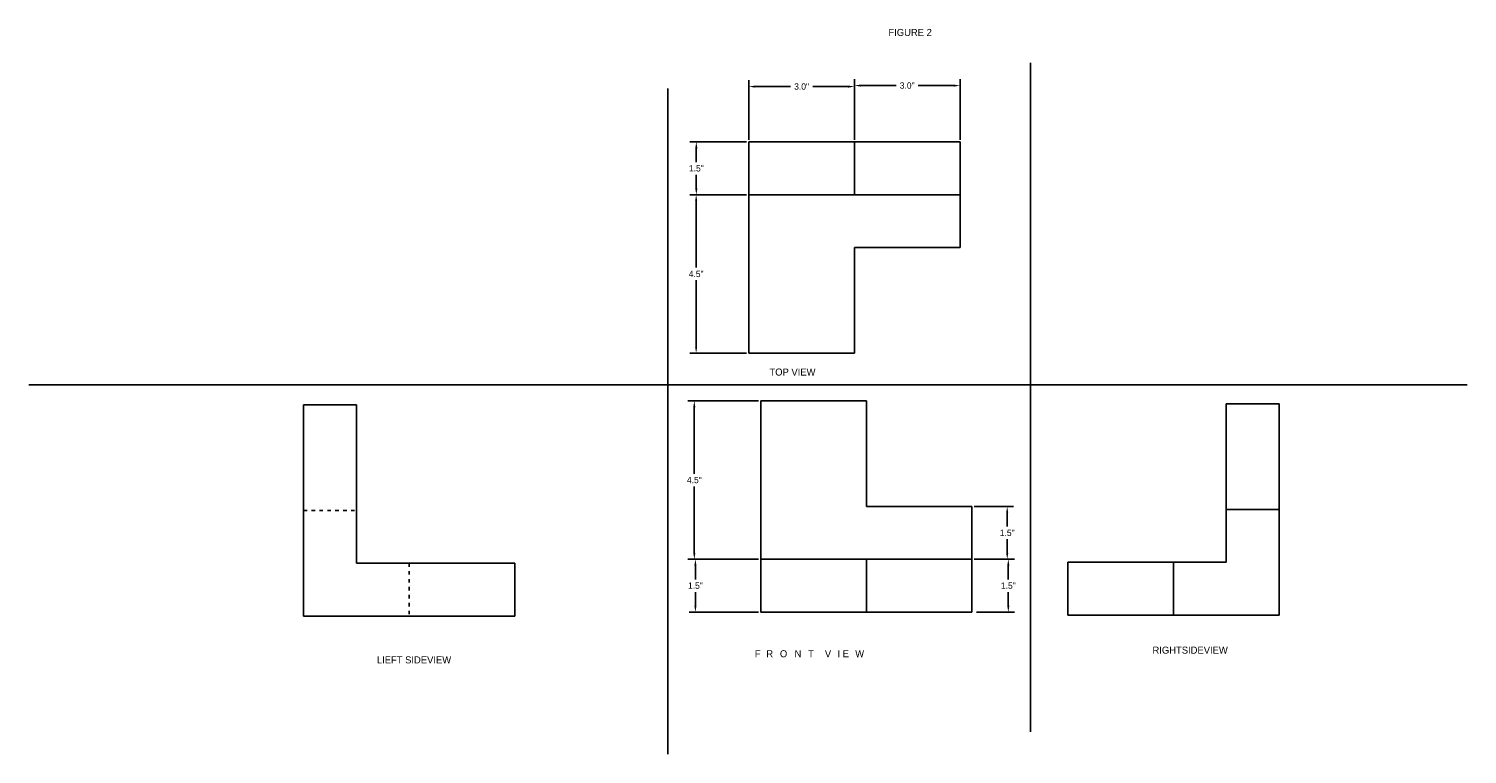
# Model space of a CAD drawing. Header units: inches. Extents: x -7.6 to 46.9, y -32.2 to 38.1.
# Tile 1 of 5: x -3.4 to 37.5, y -32.2 to -11.6. Entities that reach past the tile are written whole.
import ezdxf

# ---------------------------------------------------------------- set-up
doc = ezdxf.new("R2010")
doc.units = ezdxf.units.IN
doc.header["$MEASUREMENT"] = 0
doc.linetypes.add('DOT2', pattern=[0.125, 0, -0.125])
doc.dimstyles.get("Standard").update_dxf_attribs({"dimtxt": 0.18, "dimasz": 0.18, "dimexe": 0.18, "dimexo": 0.0625, "dimgap": 0.09, "dimtad": 0, "dimtih": 1, "dimtoh": 1, "dimdec": 1, "dimzin": 0, "dimdsep": 46, "dimlunit": 3, "dimtxsty": 'Standard', "dimcen": 0.09, "dimadec": 0, "dimazin": 0, "dimtfac": 1, "dimtdec": 1, "dimtofl": 0, "dimtmove": 0, "dimatfit": 3, "dimfxl": 1, "dimtolj": 1, "dimtzin": 0, "dimarcsym": 0})

# ---------------------------------------------------------------- blocks, each defined once
blk = doc.blocks.new('*D17')
at = {"color": 0, "lineweight": -2}
for p, q in [((17.018, -16.331), (15.406, -16.331)), ((15.586, -16.511), (15.586, -18.401)), ((15.586, -20.651), (15.586, -18.761)), ((17.018, -20.831), (15.406, -20.831))]:
    blk.add_line(p, q, dxfattribs=at)
at = {"color": 0}
for points in [[(15.556, -16.511), (15.616, -16.511), (15.586, -16.331)], [(15.556, -20.651), (15.616, -20.651), (15.586, -20.831)]]:
    blk.add_solid(points, dxfattribs=at)
at = {"layer": 'Defpoints', "color": 0}
for p in [(15.586, -16.331), (17.081, -16.331), (17.081, -20.831)]:
    blk.add_point(p, dxfattribs=at)
at = {"color": 0, "insert": (15.586, -18.581), "char_height": 0.18, "attachment_point": 5}
blk.add_mtext('\\A1;4.5"', dxfattribs=at)
blk = doc.blocks.new('*D18')
at = {"color": 0, "lineweight": -2}
for p, q in [((17.018, -14.831), (15.41, -14.831)), ((15.59, -15.011), (15.59, -15.401)), ((15.59, -16.151), (15.59, -15.761)), ((17.018, -16.331), (15.41, -16.331))]:
    blk.add_line(p, q, dxfattribs=at)
at = {"color": 0}
for points in [[(15.56, -15.011), (15.62, -15.011), (15.59, -14.831)], [(15.56, -16.151), (15.62, -16.151), (15.59, -16.331)]]:
    blk.add_solid(points, dxfattribs=at)
at = {"layer": 'Defpoints', "color": 0}
for p in [(15.59, -14.831), (17.081, -14.831), (17.081, -16.331)]:
    blk.add_point(p, dxfattribs=at)
at = {"color": 0, "insert": (15.59, -15.581), "char_height": 0.18, "attachment_point": 5}
blk.add_mtext('\\A1;1.5"', dxfattribs=at)
blk = doc.blocks.new('*D19')
at = {"color": 0, "lineweight": -2}
for p, q in [((17.081, -14.769), (17.081, -13.078)), ((17.261, -13.258), (18.266, -13.258)), ((19.901, -13.258), (18.896, -13.258)), ((20.081, -14.769), (20.081, -13.078))]:
    blk.add_line(p, q, dxfattribs=at)
at = {"color": 0}
for points in [[(17.261, -13.228), (17.261, -13.288), (17.081, -13.258)], [(19.901, -13.228), (19.901, -13.288), (20.081, -13.258)]]:
    blk.add_solid(points, dxfattribs=at)
at = {"layer": 'Defpoints', "color": 0}
for p in [(20.081, -13.258), (17.081, -14.831), (20.081, -14.831)]:
    blk.add_point(p, dxfattribs=at)
at = {"color": 0, "insert": (18.581, -13.258), "char_height": 0.18, "attachment_point": 5}
blk.add_mtext('\\A1;3.0"', dxfattribs=at)
blk = doc.blocks.new('*D20')
at = {"color": 0, "lineweight": -2}
for p, q in [((20.081, -14.769), (20.081, -13.05)), ((23.081, -14.769), (23.081, -13.05)), ((20.261, -13.23), (21.266, -13.23)), ((22.901, -13.23), (21.896, -13.23))]:
    blk.add_line(p, q, dxfattribs=at)
at = {"color": 0}
for points in [[(20.261, -13.2), (20.261, -13.26), (20.081, -13.23)], [(22.901, -13.2), (22.901, -13.26), (23.081, -13.23)]]:
    blk.add_solid(points, dxfattribs=at)
at = {"layer": 'Defpoints', "color": 0}
for p in [(23.081, -13.23), (20.081, -14.831), (23.081, -14.831)]:
    blk.add_point(p, dxfattribs=at)
at = {"color": 0, "insert": (21.581, -13.23), "char_height": 0.18, "attachment_point": 5}
blk.add_mtext('\\A1;3.0"', dxfattribs=at)
blk = doc.blocks.new('*D21')
at = {"color": 0, "lineweight": -2}
for p, q in [((17.358, -22.185), (15.354, -22.185)), ((15.534, -22.365), (15.534, -24.255)), ((15.534, -26.505), (15.534, -24.615)), ((17.358, -26.685), (15.354, -26.685))]:
    blk.add_line(p, q, dxfattribs=at)
at = {"color": 0}
for points in [[(15.504, -22.365), (15.564, -22.365), (15.534, -22.185)], [(15.504, -26.505), (15.564, -26.505), (15.534, -26.685)]]:
    blk.add_solid(points, dxfattribs=at)
at = {"layer": 'Defpoints', "color": 0}
for p in [(17.421, -22.185), (15.534, -26.685), (17.421, -26.685)]:
    blk.add_point(p, dxfattribs=at)
at = {"color": 0, "insert": (15.534, -24.435), "char_height": 0.18, "attachment_point": 5}
blk.add_mtext('\\A1;4.5"', dxfattribs=at)
blk = doc.blocks.new('*D22')
at = {"color": 0, "lineweight": -2}
for p, q in [((17.358, -26.685), (15.385, -26.685)), ((15.565, -26.865), (15.565, -27.255)), ((15.565, -28.005), (15.565, -27.615)), ((17.358, -28.185), (15.385, -28.185))]:
    blk.add_line(p, q, dxfattribs=at)
at = {"color": 0}
for points in [[(15.535, -26.865), (15.595, -26.865), (15.565, -26.685)], [(15.535, -28.005), (15.595, -28.005), (15.565, -28.185)]]:
    blk.add_solid(points, dxfattribs=at)
at = {"layer": 'Defpoints', "color": 0}
for p in [(17.421, -26.685), (15.565, -28.185), (17.421, -28.185)]:
    blk.add_point(p, dxfattribs=at)
at = {"color": 0, "insert": (15.565, -27.435), "char_height": 0.18, "attachment_point": 5}
blk.add_mtext('\\A1;1.5"', dxfattribs=at)
blk = doc.blocks.new('*D23')
at = {"color": 0, "lineweight": -2}
for p, q in [((23.483, -25.185), (24.602, -25.185)), ((24.422, -25.365), (24.422, -25.755)), ((24.422, -26.505), (24.422, -26.115)), ((23.483, -26.685), (24.602, -26.685))]:
    blk.add_line(p, q, dxfattribs=at)
at = {"color": 0}
for points in [[(24.392, -25.365), (24.452, -25.365), (24.422, -25.185)], [(24.392, -26.505), (24.452, -26.505), (24.422, -26.685)]]:
    blk.add_solid(points, dxfattribs=at)
at = {"layer": 'Defpoints', "color": 0}
for p in [(23.421, -25.185), (23.421, -26.685), (24.422, -26.685)]:
    blk.add_point(p, dxfattribs=at)
at = {"color": 0, "insert": (24.422, -25.935), "char_height": 0.18, "attachment_point": 5}
blk.add_mtext('\\A1;1.5"', dxfattribs=at)
blk = doc.blocks.new('*D24')
at = {"color": 0, "lineweight": -2}
for p, q in [((23.546, -26.685), (24.633, -26.685)), ((24.453, -26.865), (24.453, -27.255)), ((24.453, -28.005), (24.453, -27.615)), ((23.546, -28.185), (24.633, -28.185))]:
    blk.add_line(p, q, dxfattribs=at)
at = {"color": 0}
for points in [[(24.423, -26.865), (24.483, -26.865), (24.453, -26.685)], [(24.423, -28.005), (24.483, -28.005), (24.453, -28.185)]]:
    blk.add_solid(points, dxfattribs=at)
at = {"layer": 'Defpoints', "color": 0}
for p in [(23.483, -26.685), (23.483, -28.185), (24.453, -28.185)]:
    blk.add_point(p, dxfattribs=at)
at = {"color": 0, "insert": (24.453, -27.435), "char_height": 0.18, "attachment_point": 5}
blk.add_mtext('\\A1;1.5"', dxfattribs=at)

msp = doc.modelspace()

# ---------------------------------------------------------------- linework, layer by layer
for p, q in [((25.081, -12.588), (25.081, -31.582)), ((14.777, -13.312), (14.777, -32.223)), ((17.081, -14.831), (20.081, -14.831)), ((17.081, -14.831), (17.081, -16.331)), ((20.081, -14.831), (23.081, -14.831)), ((20.081, -16.331), (20.081, -14.831)), ((23.081, -14.831), (23.081, -16.331)), ((17.081, -16.331), (17.081, -20.831)), ((17.081, -16.331), (20.081, -16.331)), ((20.081, -16.331), (23.081, -16.331)), ((23.081, -16.331), (23.081, -17.831)), ((23.081, -17.831), (20.081, -17.831)), ((20.081, -20.831), (20.081, -17.831)), ((17.081, -20.831), (20.081, -20.831)), ((-3.373, -21.731), (37.49, -21.731)), ((4.434, -22.297), (4.434, -25.297)), ((5.934, -22.297), (4.434, -22.297)), ((5.934, -25.297), (5.934, -22.297)), ((17.421, -26.685), (17.421, -22.185)), ((17.421, -22.185), (20.421, -22.185)), ((20.421, -22.185), (20.421, -25.185)), ((30.646, -22.271), (32.146, -22.271)), ((30.646, -26.771), (30.646, -22.271)), ((32.146, -22.271), (32.146, -25.271)), ((4.434, -25.297), (4.434, -28.297)), ((5.934, -26.797), (5.934, -25.297)), ((23.421, -25.185), (20.421, -25.185)), ((23.421, -26.685), (23.421, -25.185)), ((32.146, -25.271), (30.646, -25.271)), ((32.146, -25.271), (32.146, -28.271)), ((7.434, -26.797), (5.934, -26.797)), ((10.434, -26.797), (7.434, -26.797)), ((10.434, -28.297), (10.434, -26.797)), ((17.421, -28.185), (17.421, -26.685)), ((17.421, -26.685), (20.421, -26.685)), ((20.421, -26.685), (23.421, -26.685)), ((20.421, -26.685), (20.421, -28.185)), ((23.421, -28.185), (23.421, -26.685)), ((26.146, -28.271), (26.146, -26.771)), ((26.146, -26.771), (29.146, -26.771)), ((29.146, -26.771), (30.646, -26.771)), ((29.146, -26.771), (29.146, -28.271)), ((17.421, -28.185), (20.421, -28.185)), ((20.421, -28.185), (23.421, -28.185)), ((4.434, -28.297), (7.434, -28.297)), ((7.434, -28.297), (10.434, -28.297)), ((29.146, -28.271), (26.146, -28.271)), ((32.146, -28.271), (29.146, -28.271))]:
    msp.add_line(p, q)
at = {"linetype": 'DOT2'}
for p, q in [((4.434, -25.297), (5.934, -25.297)), ((7.434, -26.797), (7.434, -28.297))]:
    msp.add_line(p, q, dxfattribs=at)

# ---------------------------------------------------------------- texts
at = {"char_height": 0.2, "attachment_point": 1}
for s, insert, width in [('FIGURE 2', (21.048, -11.62), 11.92155), ('{\\T2;FRONT VIEW}', (17.252, -29.268), 4.31037), ('RIGHTSIDEVIEW                 ', (28.549, -29.166), 0.26605), ('LIEFT SIDEVIEW', (6.516, -29.443), 2.72119)]:
    msp.add_mtext(s, dxfattribs=dict(at, insert=insert, width=width))
at = {"insert": (17.668, -21.267), "char_height": 0.2, "attachment_point": 1}
msp.add_mtext('TOP VIEW', dxfattribs=at)

# ---------------------------------------------------------------- dimensions: what is measured, and where the dimension line sits
for p1, p2, distance, picture, middle in [((20.081, -14.831), (23.081, -14.831), 1.601, '*D20', (21.581, -13.23)), ((17.081, -14.831), (20.081, -14.831), 1.574, '*D19', (18.581, -13.258)), ((17.081, -16.331), (17.081, -14.831), 1.491, '*D18', (15.59, -15.581)), ((17.081, -20.831), (17.081, -16.331), 1.494, '*D17', (15.586, -18.581)), ((17.421, -22.185), (17.421, -26.685), -1.887, '*D21', (15.534, -24.435)), ((23.421, -25.185), (23.421, -26.685), 1.001, '*D23', (24.422, -25.935)), ((17.421, -26.685), (17.421, -28.185), -1.855, '*D22', (15.565, -27.435)), ((23.483, -26.685), (23.483, -28.185), 0.97, '*D24', (24.453, -27.435))]:
    dim = msp.add_aligned_dim(p1=p1, p2=p2, distance=distance, dimstyle='Standard')
    dim.commit()
    dim.dimension.update_dxf_attribs({"geometry": picture, "text_midpoint": middle})

doc.saveas('drawing.dxf')
